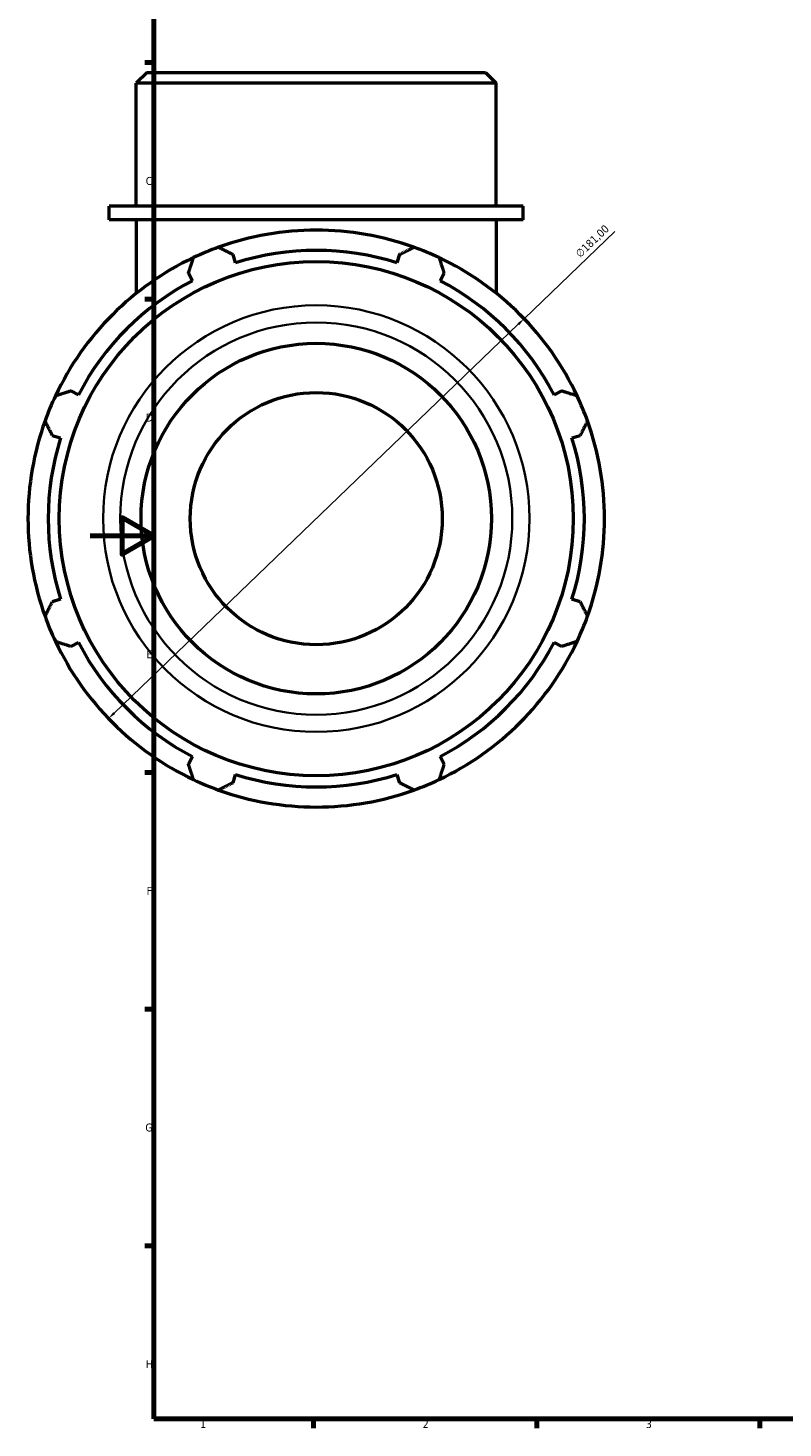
# Model space of a CAD drawing. Header units: millimetres. Extents: x -20 to 1074, y -270 to 1123.
# Tile 2 of 10: x -20 to 217, y 17 to 456. Entities that reach past the tile are written whole.
import ezdxf

# ---------------------------------------------------------------- set-up
doc = ezdxf.new("R2010")
doc.units = ezdxf.units.MM
for name, color, linetype, lineweight in [('Border (ISO)', 7, 'Continuous', 70), ('Dimension (ISO)', 7, 'Continuous', 25), ('Visible (ISO)', 7, 'Continuous', 50), ('Visible Narrow (ISO)', 7, 'Continuous', 35)]:
    doc.layers.add(name, color=color, linetype=linetype, lineweight=lineweight)
doc.styles.add('Note Text (ISO)', font='tahoma.ttf')
doc.dimstyles.new('Default (ISO)', dxfattribs={"dimtxt": 2.5, "dimasz": 2.5, "dimexe": 3.175, "dimexo": 0, "dimgap": 0.762, "dimtad": 1, "dimrnd": 1e-08, "dimzin": 0, "dimtxsty": 'Note Text (ISO)', "dimcen": 0.09, "dimdle": 10, "dimclrd": 256, "dimclre": 256, "dimclrt": 232, "dimazin": 0, "dimtfac": 1.40208, "dimtmove": 0, "dimatfit": 3, "dimfxl": 1, "dimtolj": 1, "dimtzin": 0, "dimlwd": -1, "dimlwe": -1, "dimarcsym": 0})

# ---------------------------------------------------------------- blocks, each defined once
blk = doc.blocks.new('Borders Default Border')
at = {"layer": 'Border (ISO)'}
for p, q in [((20, 445.5), (17.1, 445.5)), ((20, 371.25), (17.1, 371.25)), ((20, 222.75), (17.1, 222.75)), ((20, 148.5), (17.1, 148.5)), ((20, 74.25), (17.1, 74.25)), ((70.08, 20), (70.08, 17.1)), ((140.17, 20), (140.17, 17.1)), ((210.25, 20), (210.25, 17.1))]:
    blk.add_line(p, q, dxfattribs=at)
at = {"layer": 'Border (ISO)', "flags": 128}
for points in [[(20, 20), (20, 574), (821, 574), (821, 20), (20, 20)], [(0, 297), (20, 297), (10, 302.77), (10, 291.23), (20, 297)]]:
    blk.add_lwpolyline(points, dxfattribs=at)
at = {"layer": 'Border (ISO)', "color": 232, "true_color": 0xca0064, "char_height": 2.5, "attachment_point": 7, "style": 'Note Text (ISO)'}
for s, insert in [('C', (17.43, 407.08)), ('D', (17.43, 332.88)), ('E', (17.64, 258.63)), ('F', (17.7, 184.38)), ('G', (17.31, 110.08)), ('H', (17.44, 35.88)), ('1', (34.48, 17.1)), ('2', (104.37, 17.1)), ('3', (174.43, 17.05))]:
    blk.add_mtext(s, dxfattribs=dict(at, insert=insert))
blk = doc.blocks.new('*D13')
at = {"layer": 'Defpoints', "color": 0, "transparency": 16777216}
for p in [(136.19, 365.16), (5.73, 239.7)]:
    blk.add_point(p, dxfattribs=at)
at = {"layer": 'Dimension (ISO)', "transparency": 16777216}
for p, q in [((136.19, 365.16), (164.65, 392.52)), ((7.53, 241.43), (134.39, 363.42))]:
    blk.add_line(p, q, dxfattribs=at)
blk.add_arc((70.96, 302.43), 90.5, 41.87, 109.792, dxfattribs=at)
for points in [[(134.1, 363.72), (134.68, 363.12), (136.19, 365.16)], [(7.24, 241.73), (7.82, 241.13), (5.73, 239.7)]]:
    blk.add_solid(points, dxfattribs=at)
at = {"layer": 'Dimension (ISO)', "color": 232, "true_color": 0xca0064, "transparency": 16777216, "insert": (152.07, 385.94), "char_height": 2.5, "attachment_point": 1, "rotation": 43.8801, "style": 'Note Text (ISO)'}
blk.add_mtext('\\A1;∅181,00', dxfattribs=at)

msp = doc.modelspace()

# ---------------------------------------------------------------- linework, layer by layer
at = {"layer": 'Visible (ISO)'}
for p, q in [((17.834, 442.427), (14.444, 439.036)), ((17.834, 442.427), (124.083, 442.427)), ((124.083, 442.427), (127.474, 439.036)), ((127.474, 439.036), (14.444, 439.036)), ((14.444, 400.427), (14.444, 439.036)), ((127.474, 400.427), (127.474, 439.036)), ((135.951, 400.427), (5.966, 400.427)), ((5.966, 396.227), (5.966, 400.427)), ((135.951, 396.227), (135.951, 400.427)), ((135.951, 396.227), (5.966, 396.227)), ((14.444, 396.227), (14.444, 373.112)), ((127.474, 396.227), (127.474, 373.112)), ((45.65, 382.697), (44.833, 385.286)), ((97.084, 385.286), (96.267, 382.697)), ((30.842, 379.491), (32.095, 377.083)), ((109.822, 377.083), (111.075, 379.491)), ((-3.697, 341.29), (-6.105, 342.544)), ((148.022, 342.544), (145.614, 341.29)), ((-11.9, 328.553), (-9.311, 327.736)), ((151.228, 327.736), (153.817, 328.553)), ((-9.311, 277.118), (-11.9, 276.302)), ((153.817, 276.302), (151.228, 277.118)), ((-6.105, 262.311), (-3.697, 263.564)), ((145.614, 263.564), (148.022, 262.311)), ((32.095, 227.772), (30.842, 225.364)), ((111.075, 225.364), (109.822, 227.772)), ((44.833, 219.568), (45.65, 222.158)), ((96.267, 222.158), (97.084, 219.568))]:
    msp.add_line(p, q, dxfattribs=at)
for radius in [80.666, 55, 39.561]:
    msp.add_circle((70.959, 302.427), radius, dxfattribs=at)
for radius, start, end in [(90.5, 70.20802, 109.79198), (90.5, 109.79198, 115.20802), (84.165, 72.5, 107.5), (90.5, 64.79198, 70.20802), (90.5, 115.20802, 154.79198), (90.5, 25.20802, 64.79198), (84.165, 117.5, 152.5), (84.165, 27.5, 62.5), (90.5, 154.79198, 160.20802), (90.5, 19.79198, 25.20802), (90.5, 160.20802, 199.79198), (90.5, 340.20802, 19.79198), (84.165, 162.5, 197.5), (84.165, 342.5, 17.5), (90.5, 199.79198, 205.20802), (90.5, 334.79198, 340.20802), (90.5, 205.20802, 244.79198), (84.165, 207.5, 242.5), (90.5, 295.20802, 334.79198), (84.165, 297.5, 332.5), (90.5, 244.79198, 250.20802), (84.165, 252.5, 287.5), (90.5, 289.79198, 295.20802), (90.5, 250.20802, 289.79198)]:
    msp.add_arc((70.959, 302.427), radius, start, end, dxfattribs=at)
for points, weights in [([(40.315, 387.581), (42.62, 386.41), (44.833, 385.286)], [1, 1.00119977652, 1.00158270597]), ([(97.084, 385.286), (99.297, 386.41), (101.602, 387.581)], [1.00158270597, 1.00119977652, 1]), ([(30.842, 379.491), (31.612, 381.851), (32.414, 384.309)], [1.00158270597, 1.00119977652, 1]), ([(109.503, 384.309), (110.305, 381.851), (111.075, 379.491)], [1, 1.00119977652, 1.00158270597]), ([(-10.923, 340.972), (-8.465, 341.774), (-6.105, 342.544)], [1, 1.00119977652, 1.00158270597]), ([(148.022, 342.544), (150.382, 341.774), (152.84, 340.972)], [1.00158270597, 1.00119977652, 1]), ([(-11.9, 328.553), (-13.025, 330.766), (-14.195, 333.071)], [1.00158270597, 1.00119977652, 1]), ([(156.113, 333.071), (154.942, 330.766), (153.817, 328.553)], [1, 1.00119977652, 1.00158270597]), ([(-14.195, 271.784), (-13.025, 274.089), (-11.9, 276.302)], [1, 1.00119977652, 1.00158270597]), ([(153.817, 276.302), (154.942, 274.089), (156.113, 271.784)], [1.00158270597, 1.00119977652, 1]), ([(-6.105, 262.311), (-8.465, 263.081), (-10.923, 263.883)], [1.00158270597, 1.00119977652, 1]), ([(152.84, 263.883), (150.382, 263.081), (148.022, 262.311)], [1, 1.00119977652, 1.00158270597]), ([(32.414, 220.546), (31.612, 223.004), (30.842, 225.364)], [1, 1.00119977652, 1.00158270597]), ([(111.075, 225.364), (110.305, 223.004), (109.503, 220.546)], [1.00158270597, 1.00119977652, 1]), ([(44.833, 219.568), (42.62, 218.444), (40.315, 217.273)], [1.00158270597, 1.00119977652, 1]), ([(101.602, 217.273), (99.297, 218.444), (97.084, 219.568)], [1, 1.00119977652, 1.00158270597])]:
    msp.add_rational_spline(points, weights, degree=2, dxfattribs=at)
at = {"layer": 'Visible Narrow (ISO)'}
for radius in [66.926, 61.546]:
    msp.add_circle((70.959, 302.427), radius, dxfattribs=at)

# ---------------------------------------------------------------- block references
msp.add_blockref('Borders Default Border', (0, 0))

# ---------------------------------------------------------------- dimensions: what is measured, and where the dimension line sits
at = {"layer": 'Dimension (ISO)'}
dim = msp.add_diameter_dim_2p(p1=(5.727, 239.697), p2=(136.19, 365.158), dimstyle='Default (ISO)', override={"dimdec": 2, "dimlfac": 1, "dimtp": 0, "dimtm": 0, "dimtdec": 2, "dimatfit": 2}, dxfattribs=at)
dim.commit()
dim.dimension.update_dxf_attribs({"geometry": '*D13', "text_midpoint": (159.462, 387.537), "dimtype": 163})

doc.saveas('drawing.dxf')
